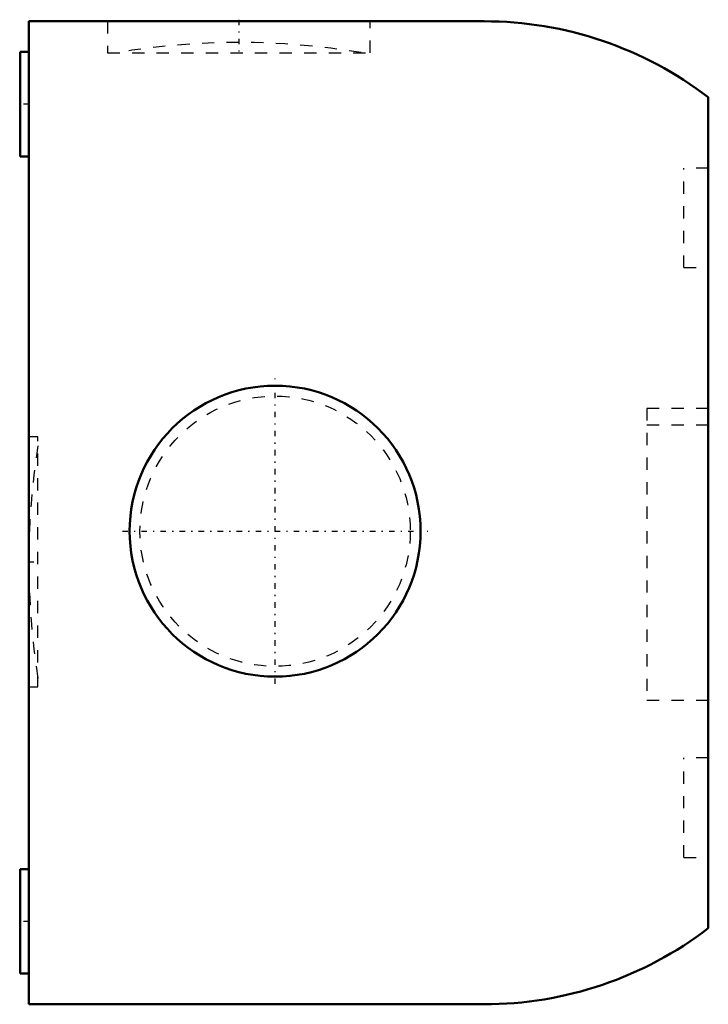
# Model space of a CAD drawing. Header units: millimetres. Extents: x -56 to 0, y -40 to 40.1.
import ezdxf

# ---------------------------------------------------------------- set-up
doc = ezdxf.new("R2010")
doc.units = ezdxf.units.MM
doc.linetypes.add('Center', pattern=[1.5, 0.45, -0.5, 0.05, -0.5])
doc.linetypes.add('Dashed', pattern=[2, 1, -1])
for name, color, linetype, lineweight in [('AM_0', 7, 'Continuous', 30), ('AM_3', 7, 'Dashed', 5), ('AM_7', 7, 'Center', 5)]:
    doc.layers.add(name, color=color, linetype=linetype, lineweight=lineweight)

msp = doc.modelspace()

# ---------------------------------------------------------------- linework, layer by layer
at = {"layer": 'AM_0', "color": 7, "linetype": 'Continuous', "lineweight": 50}
for p, q in [((-55.3, 40), (-18.25, 40)), ((-55.3, -40), (-55.3, 40)), ((-55.3, 37.5), (-56, 37.5)), ((-56, 37.5), (-56, 29)), ((0, 33.81), (0, -33.81)), ((-56, 29), (-55.3, 29)), ((-55.3, -29), (-56, -29)), ((-56, -29), (-56, -37.5)), ((-56, -37.5), (-55.3, -37.5)), ((-18.25, -40), (-55.3, -40))]:
    msp.add_line(p, q, dxfattribs=at)
msp.add_circle((-35.25, -1.496), 11.839, dxfattribs=at)
for centre, start, end in [((-18.25, 10), 52.53091, 90), ((-18.25, -10), 270, 307.46909)]:
    msp.add_arc(centre, 30, start, end, dxfattribs=at)
at = {"layer": 'AM_3', "color": 6, "linetype": 'Dashed', "lineweight": 25}
for p, q in [((-48.889, 40), (-48.889, 37.444)), ((-27.511, 37.444), (-27.511, 40)), ((-48.889, 37.444), (-27.511, 37.444)), ((0, 28.05), (-2, 28.05)), ((-2, 19.95), (-2, 28.05)), ((-2, 19.95), (0, 19.95)), ((-5, 8.5), (-5, -15.25)), ((0, 8.5), (-5, 8.5)), ((0, 7.136), (-5, 7.136)), ((-54.55, 6.176), (-55.3, 6.176)), ((-54.55, -14.176), (-54.55, 6.176)), ((-55.3, -14.176), (-54.55, -14.176)), ((-5, -15.25), (0, -15.25)), ((0, -19.95), (-2, -19.95)), ((-2, -28.05), (-2, -19.95)), ((-2, -28.05), (0, -28.05))]:
    msp.add_line(p, q, dxfattribs=at)
msp.add_circle((-35.25, -1.496), 11, dxfattribs=at)
for centre, start, end in [((-38.2, -21.724), 80.44959, 99.55041), ((4.701, -4), 170.93795, 189.06205)]:
    msp.add_arc(centre, 60, start, end, dxfattribs=at)
at = {"layer": 'AM_7', "color": 4, "linetype": 'Center', "lineweight": 25}
for p, q in [((-38.2, 40.128), (-38.2, 37.317)), ((-55.265, 33.25), (-56.035, 33.25)), ((-35.25, -13.927), (-35.25, 10.935)), ((-47.681, -1.496), (-22.819, -1.496)), ((-55.338, -4), (-54.513, -4)), ((-55.265, -33.25), (-56.035, -33.25))]:
    msp.add_line(p, q, dxfattribs=at)

doc.saveas('drawing.dxf')
